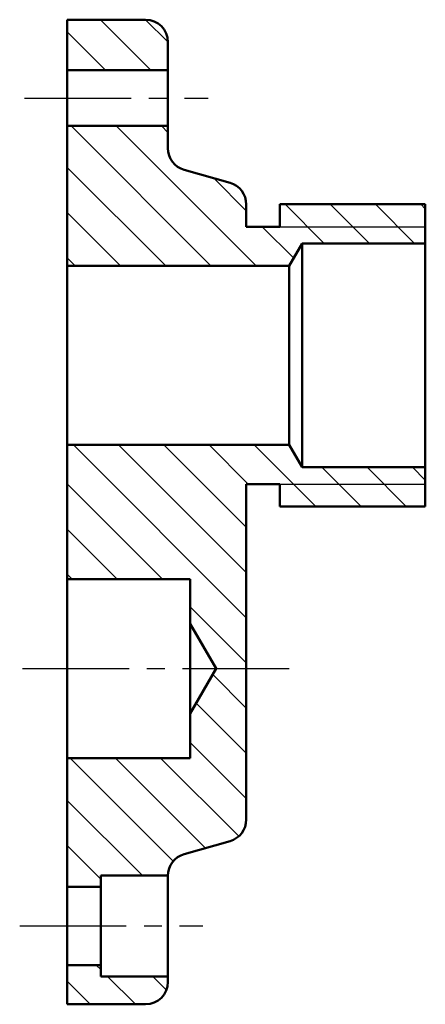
# Model space of a CAD drawing. Header units: millimetres. Extents: x 167.5 to 203.8, y 10.6 to 98.6.
import ezdxf

# ---------------------------------------------------------------- set-up
doc = ezdxf.new("R2010")
doc.units = ezdxf.units.MM
doc.linetypes.add('CENTER2', pattern=[28.575, 19.05, -3.175, 3.175, -3.175])
for name, color, linetype in [('剖面线层', 7, 'Continuous'), ('点划线', 86, 'CENTER2'), ('细实线层', 7, 'Continuous')]:
    doc.layers.add(name, color=color, linetype=linetype)
doc.layers.add('点画线层', color=3, linetype='CENTER2', lineweight=25)
doc.layers.add('粗实线层', color=1, linetype='Continuous', lineweight=50)

msp = doc.modelspace()

# ---------------------------------------------------------------- hatches: boundary and pattern name
at = {"layer": '剖面线层', "ltscale": 0.5}
h = msp.add_hatch(dxfattribs=at)
h.set_pattern_fill('ANSI31', scale=0.9, angle=90, style=0)
h.set_pattern_definition([(135, (-21.6362, 4e-15), (-2.020558, -2.020558), [])])
h.paths.add_polyline_path([(180.766, 94.137), (180.766, 96.637, 0.414214), (178.766, 98.637), (171.766, 98.637), (171.766, 94.137)])
h.paths.add_polyline_path([(180.766, 87.146), (180.766, 89.137), (171.766, 89.137), (171.766, 76.637), (180.766, 76.637), (191.611, 76.637), (192.766, 78.637), (203.766, 78.637), (203.766, 82.137), (190.766, 82.137), (190.766, 80.137), (187.766, 80.137), (187.766, 82.129, 0.33486), (186.315, 84.052), (182.216, 85.223, -0.33486)])
h.paths.add_polyline_path([(171.766, 60.637), (171.766, 48.637), (182.766, 48.637), (182.766, 44.637), (185.075, 40.637), (187.766, 40.637), (187.766, 55.137), (187.766, 57.137), (190.766, 57.137), (190.766, 55.137), (203.766, 55.137), (203.766, 58.637), (192.766, 58.637), (191.611, 60.637)])
h.paths.add_polyline_path([(171.766, 32.637), (171.766, 21.137), (174.766, 21.137), (174.766, 22.137), (180.766, 22.137, -0.333665), (182.216, 24.052), (186.315, 25.223, 0.33486), (187.766, 27.146), (187.766, 40.637), (185.075, 40.637), (182.766, 36.637), (182.766, 32.637)])
h.paths.add_polyline_path([(174.766, 13.137), (174.766, 14.137), (171.766, 14.137), (171.766, 10.637), (178.766, 10.637, 0.414214), (180.766, 12.637), (180.766, 13.137)])

# ---------------------------------------------------------------- linework, layer by layer
at = {"layer": '点划线', "color": 7, "ltscale": 0.5}
for p, q in [((167.958, 91.637), (184.355, 91.637)), ((167.522, 17.637), (183.885, 17.637))]:
    msp.add_line(p, q, dxfattribs=at)
at = {"layer": '点画线层', "color": 7, "ltscale": 0.5}
msp.add_line((167.784, 40.637), (192.116, 40.637), dxfattribs=at)
at = {"layer": '粗实线层', "color": 7, "ltscale": 0.5}
for p, q in [((171.766, 98.637), (171.766, 10.637)), ((171.766, 98.637), (178.766, 98.637)), ((180.766, 96.637), (180.766, 87.146)), ((171.766, 94.137), (180.766, 94.137)), ((171.766, 89.137), (180.766, 89.137)), ((182.216, 85.223), (186.315, 84.052)), ((187.766, 80.137), (187.766, 82.129)), ((190.766, 82.137), (190.766, 80.137)), ((203.766, 82.137), (190.766, 82.137)), ((203.766, 82.137), (203.766, 55.137)), ((190.766, 80.137), (187.766, 80.137)), ((192.766, 78.637), (191.611, 76.637)), ((203.766, 78.637), (192.766, 78.637)), ((192.766, 58.637), (192.766, 78.637)), ((171.766, 76.637), (180.766, 76.637)), ((180.766, 76.637), (191.611, 76.637)), ((191.611, 76.637), (191.611, 60.637)), ((171.766, 60.637), (191.611, 60.637)), ((192.766, 58.637), (191.611, 60.637)), ((203.766, 58.637), (192.766, 58.637)), ((187.766, 54.137), (187.766, 57.137)), ((190.766, 57.137), (187.766, 57.137)), ((190.766, 57.137), (190.766, 55.137)), ((187.766, 55.137), (187.766, 27.146)), ((203.766, 55.137), (190.766, 55.137)), ((171.766, 48.637), (182.766, 48.637)), ((182.766, 48.637), (182.766, 32.637)), ((185.075, 40.637), (182.766, 44.637)), ((182.766, 36.637), (185.075, 40.637)), ((171.766, 32.637), (182.766, 32.637)), ((182.216, 24.052), (186.315, 25.223)), ((174.766, 22.137), (174.766, 13.137)), ((174.766, 22.137), (180.766, 22.137)), ((180.766, 22.129), (180.766, 12.637)), ((171.766, 21.137), (174.766, 21.137)), ((171.766, 14.137), (174.766, 14.137)), ((174.766, 13.137), (180.766, 13.137)), ((171.766, 10.637), (178.766, 10.637))]:
    msp.add_line(p, q, dxfattribs=at)
for centre, start, end in [((178.766, 96.637), 0, 90), ((182.766, 87.146), 180, 254.0546), ((185.766, 82.129), 0, 74.0546), ((185.766, 27.146), 285.9454, 360), ((182.766, 22.129), 105.9454, 180), ((178.766, 12.637), 270, 0)]:
    msp.add_arc(centre, 2, start, end, dxfattribs=at)
at = {"layer": '细实线层', "color": 7, "ltscale": 0.5}
for p, q in [((187.766, 80.137), (203.766, 80.137)), ((187.766, 57.137), (203.766, 57.137))]:
    msp.add_line(p, q, dxfattribs=at)

doc.saveas('drawing.dxf')
